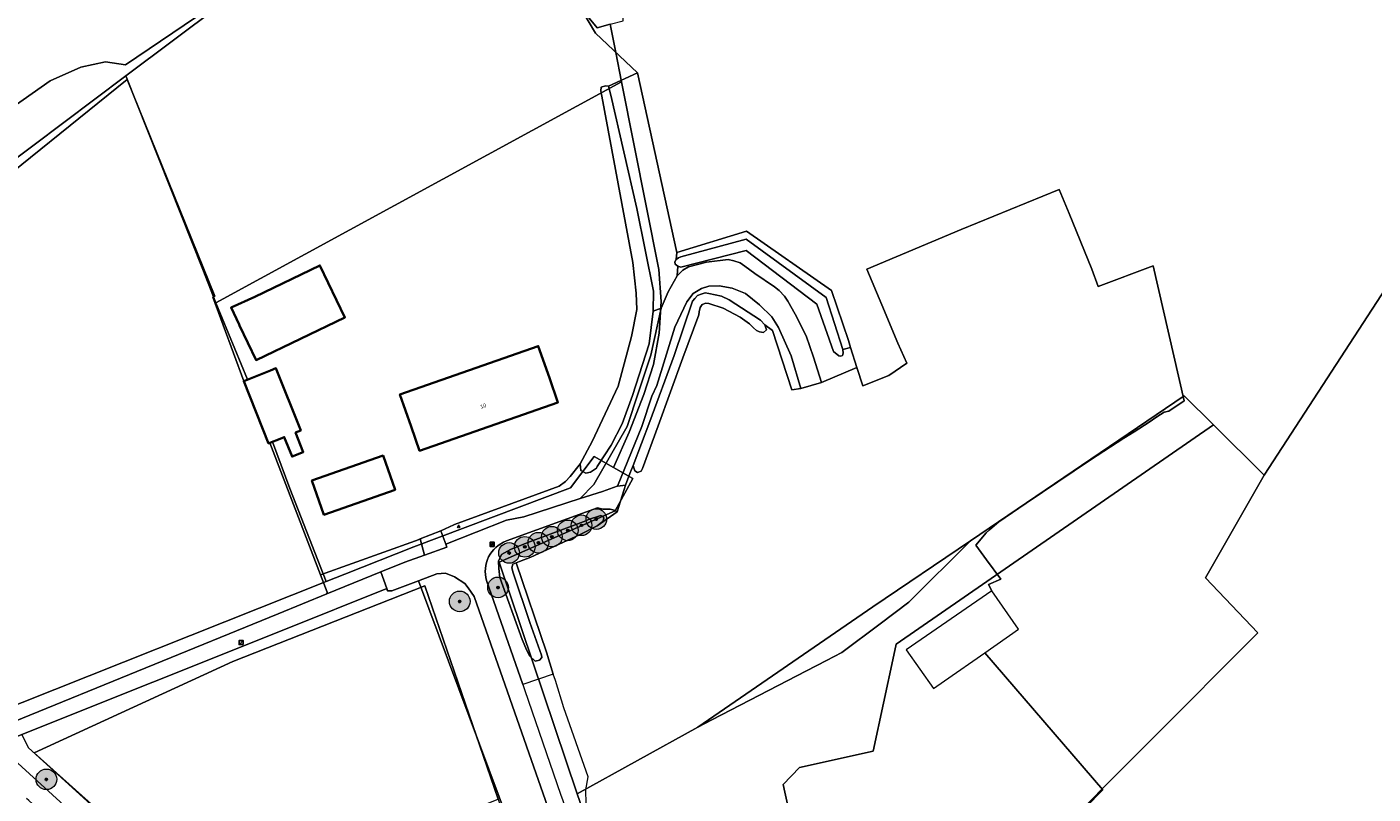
# Model space of a CAD drawing. Header units: metres. Extents: x 163628 to 167676, y 402708 to 405373.
# Tile 93 of 256: x 164938 to 165198, y 403459 to 403607. Entities that reach past the tile are written whole.
import ezdxf
from ezdxf.enums import TextEntityAlignment as Align

# ---------------------------------------------------------------- set-up
doc = ezdxf.new("R2010")
doc.units = ezdxf.units.M
doc.layers.get('0').update_dxf_attribs({"lineweight": 25})
doc.layers.add('X-CA190022.004-UO-ARC_Arcering$0$N-GV-GR-GRAS-A-200 GRASMENGSEL M1', color=62, linetype='Continuous', lineweight=18, transparency=0.5)
for name, color, linetype, lineweight in [('X-CA190022.004-UO-BGT_Ondergrond$0$GE_203_VGOHaag_Lijn_GEM', 253, 'X-CA190022.004-UO-BGT_Ondergrond$0$Heg', 9), ('X-CA190022.004-UO-BGT_Ondergrond$0$GE_260_OSHOVERIGESCHEIDING_Lijn_GEM', 253, 'Continuous', 9), ('X-CA190022.004-UO-BGT_Ondergrond$0$GE_261_OSHHek_Lijn_GEM', 253, 'X-CA190022.004-UO-BGT_Ondergrond$0$Hekwerk', 9), ('X-CA190022.004-UO-BGT_Ondergrond$0$GE_314_WGDRijbaanLokaleweg_Vlak_GEM', 253, 'Continuous', 9), ('X-CA190022.004-UO-BGT_Ondergrond$0$GE_322_WGDInrit_Vlak_GEM', 253, 'Continuous', 9), ('X-CA190022.004-UO-BGT_Ondergrond$0$GE_367_OWGBerm_groenvoorziening_grasenk_GEM', 253, 'Continuous', 9), ('X-CA190022.004-UO-BGT_Ondergrond$0$GE_401_OTDErf_Vlak_GEM', 253, 'Continuous', 9), ('X-CA190022.004-UO-BGT_Ondergrond$0$GE_432_OTDOnverhard_zand_Vlak_GEM', 253, 'Continuous', 9), ('X-CA190022.004-UO-BGT_Ondergrond$0$GE_4502_GBKN_Huisnummer_Lijn_GEM', 7, 'Continuous', 9), ('X-CA190022.004-UO-BGT_Ondergrond$0$GE_471_BTDBouwland_Vlak_GEM', 253, 'Continuous', 9), ('X-CA190022.004-UO-BGT_Ondergrond$0$GE_476_BTDGraslandagrarisch_Vlak_GEM', 253, 'Continuous', 9), ('X-CA190022.004-UO-BGT_Ondergrond$0$GE_523_WTDGreppel_drogesloot_Vlak_GEM', 253, 'Continuous', 9), ('X-CA190022.004-UO-BGT_Ondergrond$0$GE_601_PNDgrondvlakpand_Vlak_MV_GEM', 34, 'Continuous', 35), ('X-CA190022.004-UO-BGT_Ondergrond$0$GE_861_PALLichtmast_Punt_GEM', 253, 'Continuous', 9), ('X-CA190022.004-UO-BGT_Ondergrond$0$GE_885_PutInspectieofRioolput_Punt_GEM', 253, 'Continuous', 9), ('X-CA190022.004-UO-BGT_Ondergrond$0$N-WE-RI-PUT_INSPECTIE-S', 253, 'Continuous', 9), ('X-CA190022.004-UO-DWM_Beplanting$0$B-WE-GR-BOOM-S AFKOMSTIG UIT BGT', 252, 'Continuous', 0), ('X-CA190022.004-UO-KAD_Percelen$0$B-WE-KG-GRENS_PERCEEL-GV', 150, 'Continuous', 9), ('X-CA190022.004-UO-WHM_Riolering gemeente_NLCS$0$B-WE-RI-PUT-S', 214, 'Continuous', 15)]:
    doc.layers.add(name, color=color, linetype=linetype, lineweight=lineweight)
doc.layers.add('X-CA190022.004-UO-DWM_Beplanting$0$N-GV-GR-GRAS-A-200', color=7, linetype='Continuous')
doc.styles.add('X-CA190022.004-UO-BGT_Ondergrond$0$BGT_NAR', font='arial.ttf', dxfattribs={"height": 1})
doc.styles.add('X-CA190022.004-UO-BGT_Ondergrond$0$NLCS-ISO', font='NLCS-ISO.ttf')
doc.linetypes.add('X-CA190022.004-UO-BGT_Ondergrond$0$Heg', pattern='A,5,-1.5,[2,dgnlstyle-meierijstad.shx,S=0.007937,R=45,X=0,Y=0],-1.5', length=8)
doc.linetypes.add('X-CA190022.004-UO-BGT_Ondergrond$0$Hekwerk', pattern='A,5,-1.5,[2,dgnlstyle-Veghel.shx,S=0.007937,R=0,X=0,Y=0],-1.5', length=8)

# ---------------------------------------------------------------- blocks, each defined once
blk = doc.blocks.new('X-CA190022.004-UO-BGT_Ondergrond$0$SRI-PUT_INSPECTIEPUT_RIOOLPUT-SO')
at = {"color": 0, "linetype": 'ByBlock', "lineweight": 18}
blk.add_lwpolyline([(-1.1, -1.1), (1.1, -1.1), (1.1, 1.1), (-1.1, 1.1)], close=True, dxfattribs=at)
at = {"color": 0, "linetype": 'ByBlock', "lineweight": 18, "style": 'X-CA190022.004-UO-BGT_Ondergrond$0$NLCS-ISO'}
blk.add_text('r', height=1.5, dxfattribs=at).set_placement((0, 0.3), align=Align.MIDDLE_CENTER)
blk = doc.blocks.new('X-CA190022.004-UO-BGT_Ondergrond$0$IMGEOInspectierioolput')
at = {"layer": 'X-CA190022.004-UO-BGT_Ondergrond$0$N-WE-RI-PUT_INSPECTIE-S', "xscale": 10, "yscale": 10, "zscale": 10}
blk.add_blockref('X-CA190022.004-UO-BGT_Ondergrond$0$SRI-PUT_INSPECTIEPUT_RIOOLPUT-SO', (0, 0), dxfattribs=at)
blk = doc.blocks.new('X-CA190022.004-UO-BGT_Ondergrond$0$N-SIE-WEG_LICHTMAST-SO')
h = blk.add_hatch(color=256)
h.paths.add_polyline_path([(1.2, 0.5, 0.658505), (-1.2, 0.5)])
h.paths.add_polyline_path([(-1.2, -0.5, 0.658505), (1.2, -0.5)])
at = {"flags": 128}
for points in [[(-2.2, 1.3), (-1.1, 0.6)], [(-1.2, 0.5), (1.2, 0.5)], [(0, 1.3), (0, 2.5)], [(1.1, 0.6), (2.2, 1.3)], [(-2.2, -1.3), (-1.1, -0.6)], [(-1.2, -0.5), (1.2, -0.5)], [(0, -1.3), (0, -2.5)], [(2.2, -1.3), (1.1, -0.6)]]:
    blk.add_lwpolyline(points, dxfattribs=at)
at = {"ltscale": 0.5}
blk.add_circle((0, 0), 1.27, dxfattribs=at)
at = {"style": 'X-CA190022.004-UO-BGT_Ondergrond$0$NLCS-ISO'}
blk.add_attdef('TYPE', text='', height=1.8, dxfattribs=at).set_placement((0, 2.5), align=Align.BOTTOM_CENTER)
blk = doc.blocks.new('X-CA190022.004-UO-BGT_Ondergrond$0$IMGEOLichtmastpaal')
at = {"xscale": 5, "yscale": 5, "zscale": 5}
blk.add_blockref('X-CA190022.004-UO-BGT_Ondergrond$0$N-SIE-WEG_LICHTMAST-SO', (0, 6), dxfattribs=at)
blk = doc.blocks.new('X-CA190022.004-UO-WHM_Riolering gemeente_NLCS$0$B-SRI-PUT_BETON-SO')
blk.add_line((-1.4, -1.4), (1.4, 1.4))
at = {"lineweight": -3, "flags": 128}
blk.add_lwpolyline([(2, -2), (2, 2), (-2, 2), (-2, -2)], close=True, dxfattribs=at)
at = {"lineweight": -3}
blk.add_circle((0, 0), 2, dxfattribs=at)
blk = doc.blocks.new('X-CA190022.004-UO-DWM_Beplanting$0$SGR-BOOM_01-SO')
at = {"linetype": 'ByBlock', "lineweight": 18}
h = blk.add_hatch(color=0, dxfattribs=at)
h.dxf.hatch_style = 1
edge = h.paths.add_edge_path()
edge.add_arc((0, 0), 0.25, 0, 360)
at = {"color": 0, "linetype": 'ByBlock', "lineweight": 18}
for radius in [2, 0.25]:
    blk.add_circle((0, 0), radius, dxfattribs=at)
blk = doc.blocks.new('X-CA190022.004-UO-DWM_Beplanting$0$IMGEOBoom')
at = {"transparency": 33554457}
h = blk.add_hatch(color=256, dxfattribs=at)
h.dxf.hatch_style = 1
edge = h.paths.add_edge_path()
edge.add_arc((0, 0), 100, 0, 360)
edge = h.paths.add_edge_path(flags=17)
edge.add_arc((0, 0), 12.5, 0, 360)
h = blk.add_hatch()
h.set_pattern_fill('ANGLE', color=256)
h.set_pattern_definition([(0, (0, 0), (0, 6.985), [5.08, -1.905]), (90, (0, 0), (-6.985, 4e-16), [5.08, -1.905])])
edge = h.paths.add_edge_path(flags=17)
edge.add_arc((0, 0), 12.5, 0, 360)
at = {"layer": 'X-CA190022.004-UO-DWM_Beplanting$0$N-GV-GR-GRAS-A-200'}
h = blk.add_hatch(color=256, dxfattribs=at)
h.dxf.hatch_style = 1
edge = h.paths.add_edge_path(flags=17)
edge.add_arc((0, 0), 12.5, 0, 360)
at = {"xscale": 50, "yscale": 50, "zscale": 50}
blk.add_blockref('X-CA190022.004-UO-DWM_Beplanting$0$SGR-BOOM_01-SO', (0, 0), dxfattribs=at)

msp = doc.modelspace()

# ---------------------------------------------------------------- hatches: boundary and pattern name
at = {"layer": 'X-CA190022.004-UO-ARC_Arcering$0$N-GV-GR-GRAS-A-200 GRASMENGSEL M1'}
h = msp.add_hatch(dxfattribs=at)
h.set_pattern_fill('AGR-GRAS_02-SO', color=256, scale=0.1, pattern_type=2)
h.set_pattern_definition([(0, (0, 0), (1, 1), [0.25, -0.75]), (0, (0.55, 0.6), (1, 1), [0.25, -0.75]), (90, (0.1, 0.35), (-1, 1), [0.25, -0.75]), (90, (0.5, 0.7), (-1, 1), [0.25, -0.75]), (45, (0.2, 0.7), (0, 1), [0.25, -1.164213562]), (135, (0.55, 0), (-1, 0), [0.25, -1.164213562]), (26.5650512, (0.25, 0.3), (1, 4e-10), [0.25, -1.986067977]), (26.5650512, (0.7, 0.8), (1, 4e-10), [0.25, -1.986067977]), (63.43494882, (0.7, 0), (5e-11, 1), [0.25, -1.986067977]), (63.43494882, (0.25, 0.45), (5e-11, 1), [0.25, -1.986067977]), (63.43494882, (0.6, 0.2), (5e-11, 1), [0.25, -1.986067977]), (116.5650512, (0, 0.55), (-4e-10, 1), [0.25, -1.986067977]), (153.43494882, (0.2, 0.15), (-1, 5e-11), [0.25, -1.986067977])])
h.paths.add_polyline_path([(165052.178, 403690.365), (165120.562, 403723.337), (165177.912, 403750.66, -0.0276279), (165180.67, 403751.792), (165185.737, 403753.551), (165185.423, 403754.457), (165180.178, 403753.209, 0.0276279), (165177.266, 403752.014), (165119.914, 403724.69), (165051.526, 403691.716), (164927.835, 403632.076), (164894.694, 403616.096), (164821.894, 403580.995, 0.1361887), (164810.434, 403570.944, -0.0435167), (164808.123, 403568.009), (164809.216, 403566.982, 0.0435167), (164811.688, 403570.122, -0.1361887), (164822.545, 403579.644), (164895.346, 403614.745), (164928.487, 403630.725)])

# ---------------------------------------------------------------- linework, layer by layer
at = {"layer": 'X-CA190022.004-UO-BGT_Ondergrond$0$GE_203_VGOHaag_Lijn_GEM'}
for p, q in [((165081.938, 403548.439), (165085.642, 403536.956)), ((165044.487, 403522.391), (165042.754, 403520.15)), ((165044.633, 403522.655), (165044.487, 403522.391)), ((165041.841, 403519.189), (165040.608, 403518.326)), ((165042.754, 403520.15), (165041.841, 403519.189)), ((165040.608, 403518.326), (165020.318, 403510.841)), ((165047.966, 403510.586), (165051.835, 403513.335)), ((165020.204, 403510.799), (165017.677, 403509.656)), ((165020.318, 403510.841), (165020.204, 403510.799)), ((164994.34, 403501.148), (165012.758, 403507.735)), ((165012.758, 403507.735), (165013.269, 403507.918)), ((165038.168, 403486.114), (165032.266, 403503.473))]:
    msp.add_line(p, q, dxfattribs=at)
at = {"layer": 'X-CA190022.004-UO-BGT_Ondergrond$0$GE_260_OSHOVERIGESCHEIDING_Lijn_GEM'}
for p, q in [((165137.41, 403575.762), (165118.439, 403568.037)), ((165139.341, 403571.132), (165137.41, 403575.762)), ((165143.786, 403560.337), (165139.341, 403571.132)), ((165118.439, 403568.037), (165100.183, 403560.364)), ((165100.183, 403560.364), (165103.12, 403553.432)), ((165144.985, 403556.963), (165143.786, 403560.337)), ((165103.12, 403553.432), (165106.189, 403545.97)), ((165106.189, 403545.97), (165107.962, 403542.134))]:
    msp.add_line(p, q, dxfattribs=at)
at = {"layer": 'X-CA190022.004-UO-BGT_Ondergrond$0$GE_261_OSHHek_Lijn_GEM'}
for p, q in [((165063.397, 403563.592), (165055.742, 403598.373)), ((165076.906, 403567.719), (165063.397, 403563.592)), ((165093.353, 403556.194), (165076.906, 403567.719)), ((165096.611, 403546.499), (165093.353, 403556.194)), ((165097.028, 403545.18), (165096.611, 403546.499)), ((165098.264, 403541.273), (165097.028, 403545.18)), ((165099.389, 403537.715), (165098.264, 403541.273)), ((165104.416, 403539.726), (165099.389, 403537.715)), ((165053.452, 403518.516), (165054.263, 403520.732))]:
    msp.add_line(p, q, dxfattribs=at)
at = {"layer": 'X-CA190022.004-UO-BGT_Ondergrond$0$GE_314_WGDRijbaanLokaleweg_Vlak_GEM', "flags": 128}
for points in [[(165056.601, 403529.871), (165051.865, 403518.312), (165051.804, 403518.304), (165048.965, 403517.286), (165044.687, 403515.898), (165047.332, 403518.639), (165053.741, 403529.84), (165055.981, 403536.52), (165058.36, 403543.653), (165060.327, 403552.801), (165061.69, 403555.963), (165063.468, 403559.039), (165064.553, 403560.108), (165065.644, 403560.786), (165069.099, 403561.677), (165073.329, 403562.199), (165074.394, 403561.964), (165075.638, 403561.532), (165076.522, 403560.946), (165078.502, 403559.468), (165082.285, 403556.891), (165083.214, 403556.221), (165084.255, 403555.135), (165084.858, 403554.147), (165086.313, 403551.623), (165088.446, 403547.428), (165089.884, 403543.286), (165091.416, 403538.41), (165087.418, 403537.224), (165085.512, 403543.535), (165083.091, 403549.015), (165081.811, 403551.105), (165079.409, 403553.431), (165076.7, 403555.621), (165074.09, 403556.626), (165071.561, 403557.125), (165069.552, 403557.023), (165068.16, 403556.564), (165066.515, 403555.613), (165065.311, 403553.996), (165063.009, 403549.122), (165059.525, 403537.776), (165058.521, 403535.7), (165056.601, 403529.871)], [(165075.721, 403349.35), (165024.156, 403496.91), (165022.964, 403498.591), (165022.314, 403499.419), (165020.291, 403500.759), (165018.555, 403501.471), (165016.879, 403501.285), (165013.332, 403499.956), (165008.172, 403498.022), (165007.367, 403497.99), (165007.2, 403498.468), (165006.079, 403501.684), (165010.701, 403503.57), (165014.501, 403504.932), (165018.833, 403506.485), (165018.622, 403507.064), (165030.398, 403511.714), (165033.743, 403512.349), (165044.687, 403515.898), (165048.965, 403517.286), (165051.804, 403518.304), (165051.865, 403518.312), (165053.452, 403518.516), (165051.835, 403513.335), (165051.221, 403513.674), (165050.463, 403513.824), (165049.067, 403513.811), (165048.042, 403514.085), (165030.378, 403507.679)], [(164987.254, 403490.483), (164936.523, 403470.173), (164931.67, 403468.23), (164930.468, 403469.305), (164929.218, 403470.324), (164934.918, 403472.65), (164986.179, 403493.565), (164995.617, 403497.416), (165006.079, 403501.684), (165007.2, 403498.468), (164987.254, 403490.483)], [(165026.549, 403499.999), (165033.529, 403479.85), (165033.918, 403478.728), (165040.874, 403458.658), (165041.31, 403457.398), (165046.647, 403441.999), (165049.65, 403433.334), (165064.147, 403391.507), (165067.319, 403382.355), (165071.877, 403369.206), (165073.306, 403365.083), (165076.091, 403357.048), (165078.381, 403350.44), (165079.539, 403346.899), (165083.489, 403334.827), (165086.54, 403325.504)], [(164931.67, 403468.23), (164931.97, 403467.99), (164949.86, 403451.75), (165026.383, 403378.875), (165023.603, 403375.954), (165021.956, 403377.521), (165016.529, 403382.683), (164996.875, 403401.378), (164990.601, 403407.345), (164974.045, 403423.092), (164968.588, 403428.283), (164945.057, 403450.665), (164941.078, 403454.449), (164940.275, 403455.206), (164937.868, 403457.378), (164937.433, 403457.771)]]:
    msp.add_lwpolyline(points, dxfattribs=at)
at = {"layer": 'X-CA190022.004-UO-BGT_Ondergrond$0$GE_314_WGDRijbaanLokaleweg_Vlak_GEM'}
msp.add_arc((165032.508, 403501.822), 6.232, 109.98845, 197.01282, dxfattribs=at)
at = {"layer": 'X-CA190022.004-UO-BGT_Ondergrond$0$GE_322_WGDInrit_Vlak_GEM', "flags": 128}
msp.add_lwpolyline([(165017.677, 403509.656), (165018.622, 403507.064), (165018.833, 403506.485), (165014.501, 403504.932), (165013.659, 403508.072), (165017.677, 403509.656)], dxfattribs=at)
at = {"layer": 'X-CA190022.004-UO-BGT_Ondergrond$0$GE_367_OWGBerm_groenvoorziening_grasenk_GEM', "flags": 128}
for points in [[(165093.353, 403556.194), (165096.611, 403546.499), (165097.028, 403545.18), (165095.557, 403544.747), (165092.295, 403554.825), (165076.787, 403566.172), (165064.148, 403562.707), (165063.717, 403562.532), (165063.265, 403562.232), (165063.397, 403563.592), (165076.906, 403567.719), (165093.353, 403556.194)], [(165063.558, 403560.925), (165064.179, 403560.745), (165076.798, 403563.972), (165090.516, 403553.569), (165093.726, 403544.396), (165094.739, 403543.565), (165095.137, 403543.475), (165095.463, 403543.617), (165095.599, 403544.053), (165095.557, 403544.747), (165097.028, 403545.18), (165098.264, 403541.273), (165091.416, 403538.41), (165089.884, 403543.286), (165088.446, 403547.428), (165086.313, 403551.623), (165084.858, 403554.147), (165084.255, 403555.135), (165083.214, 403556.221), (165082.285, 403556.891), (165078.502, 403559.468), (165076.522, 403560.946), (165075.638, 403561.532), (165074.394, 403561.964), (165073.329, 403562.199), (165069.099, 403561.677), (165065.644, 403560.786), (165064.553, 403560.108), (165063.468, 403559.039), (165063.558, 403560.925)], [(165058.168, 403530.822), (165054.904, 403522.291), (165054.263, 403520.732), (165053.452, 403518.516), (165051.865, 403518.312), (165056.601, 403529.871), (165058.521, 403535.7), (165059.525, 403537.776), (165063.009, 403549.122), (165065.311, 403553.996), (165066.515, 403555.613), (165068.16, 403556.564), (165069.552, 403557.023), (165071.561, 403557.125), (165074.09, 403556.626), (165076.7, 403555.621), (165079.409, 403553.431), (165081.811, 403551.105), (165083.091, 403549.015), (165085.512, 403543.535), (165087.418, 403537.224), (165085.642, 403536.956), (165081.938, 403548.439), (165080.426, 403549.575), (165079.581, 403550.466), (165073.496, 403554.421), (165072.027, 403555.077), (165069.571, 403555.643), (165068.877, 403555.741), (165068.116, 403555.501), (165067.408, 403555.218), (165066.854, 403554.629), (165066.447, 403554.126), (165062.858, 403543.616), (165058.168, 403530.822)], [(165044.687, 403515.898), (165033.743, 403512.349), (165030.398, 403511.714), (165018.622, 403507.064), (165017.677, 403509.656), (165020.204, 403510.799), (165020.318, 403510.841), (165040.608, 403518.326), (165041.841, 403519.189), (165042.754, 403520.15), (165044.487, 403522.391), (165044.633, 403522.655), (165044.799, 403521.362), (165045.782, 403520.846), (165046.652, 403521.018), (165047.817, 403521.772), (165047.979, 403522.078), (165050.66, 403526.214), (165052.827, 403530.386), (165054.828, 403535.83), (165058.032, 403545.861), (165058.812, 403552.228), (165060.327, 403552.801), (165058.36, 403543.653), (165055.981, 403536.52), (165053.741, 403529.84), (165047.332, 403518.639), (165044.687, 403515.898)], [(165030.378, 403507.679), (165048.042, 403514.085), (165049.067, 403513.811), (165050.463, 403513.824), (165051.221, 403513.674), (165051.835, 403513.335), (165047.966, 403510.586)], [(165047.966, 403510.586), (165049.043, 403511.442), (165049.229, 403512.094), (165049.128, 403512.418), (165048.663, 403512.646), (165046.284, 403511.832), (165045.774, 403511.591), (165034.554, 403507.373), (165031.173, 403506.003), (165029.396, 403505.064), (165028.852, 403503.748), (165028.89, 403502.38), (165029.128, 403500.623), (165033.434, 403488.602), (165034.355, 403486.488), (165034.924, 403485.366), (165035.974, 403484.397), (165036.808, 403484.603), (165037.24, 403485.098), (165037.153, 403485.563), (165034.921, 403491.913), (165031.689, 403501.513), (165031.45, 403502.462), (165031.609, 403503.205), (165032.266, 403503.473), (165038.168, 403486.114), (165039.457, 403481.909), (165033.529, 403479.85), (165026.549, 403499.999)], [(165010.701, 403503.57), (165006.079, 403501.684), (164995.617, 403497.416), (164995.635, 403497.774), (164994.34, 403501.148), (165012.758, 403507.735), (165013.269, 403507.918), (165013.659, 403508.072), (165014.501, 403504.932), (165010.701, 403503.57)], [(165024.156, 403496.91), (165075.721, 403349.35), (165077.597, 403343.454), (165076.871, 403341.781), (165076.21, 403340.917), (165057.953, 403392.466), (165046.566, 403424.296), (165036.468, 403452.338), (165036.917, 403452.686), (165037.104, 403453.337), (165036.859, 403454.365), (165036.203, 403454.708), (165033.548, 403453.819), (165030.959, 403452.747), (165013.332, 403499.956), (165016.879, 403501.285), (165018.555, 403501.471), (165020.291, 403500.759), (165022.314, 403499.419), (165022.964, 403498.591), (165024.156, 403496.91)], [(164949.86, 403451.75), (164931.97, 403467.99), (164931.67, 403468.23), (164936.523, 403470.173), (164937.813, 403467.612), (164969.732, 403438.585)]]:
    msp.add_lwpolyline(points, dxfattribs=at)
at = {"layer": 'X-CA190022.004-UO-BGT_Ondergrond$0$GE_367_OWGBerm_groenvoorziening_grasenk_GEM', "extrusion": (0, 0, -1)}
msp.add_arc((-165032.508, 403501.822), 6.232, 342.98718, 70.01155, dxfattribs=at)
at = {"layer": 'X-CA190022.004-UO-BGT_Ondergrond$0$GE_401_OTDErf_Vlak_GEM', "flags": 128}
for points in [[(164928.629, 403587.424), (164942.024, 403596.8), (164947.977, 403599.479), (164952.739, 403600.521), (164956.609, 403599.926), (165024.772, 403646.062), (165033.255, 403635.198), (165033.167, 403630.488), (165047.653, 403606.08), (165055.742, 403598.373), (165050.161, 403595.81)], [(165050.161, 403595.81), (165049.596, 403595.817), (165048.746, 403595.585), (165048.656, 403594.86), (165054.846, 403561.596), (165055.483, 403555.677), (165055.608, 403552.528), (165054.578, 403547.273), (165052.045, 403537.658), (165046.984, 403526.918), (165044.633, 403522.655), (165044.487, 403522.391), (165042.754, 403520.15), (165041.841, 403519.189), (165040.608, 403518.326), (165020.318, 403510.841), (165020.204, 403510.799), (165017.677, 403509.656), (165013.659, 403508.072), (165013.269, 403507.918), (165012.758, 403507.735), (164994.34, 403501.148), (164984.542, 403526.669), (164986.579, 403527.483), (164987.353, 403527.792), (164988.852, 403524.042), (164991.025, 403524.91), (164989.526, 403528.661), (164990.54, 403529.086), (164985.747, 403541.135), (164984.714, 403540.702), (164979.514, 403538.624), (164973.496, 403554.899), (164973.898, 403555.082), (164956.907, 403597.073), (164927.087, 403573.025)], [(165045.837, 403456.783), (165045.77, 403459.482), (165046.211, 403461.987), (165041.495, 403475.375), (165039.857, 403480.626), (165039.457, 403481.909), (165038.168, 403486.114), (165032.266, 403503.473), (165032.908, 403503.736), (165035.126, 403504.519), (165044.533, 403508.902), (165047.966, 403510.586), (165051.835, 403513.335), (165053.452, 403518.516), (165054.263, 403520.732), (165054.904, 403522.291), (165055.089, 403521.642), (165055.272, 403521.246), (165055.789, 403520.976), (165056.499, 403521.201), (165056.73, 403521.708), (165059.767, 403529.969), (165064.56, 403543.168), (165067.656, 403551.459), (165067.737, 403552.076), (165067.91, 403552.896), (165068.272, 403553.483), (165069.003, 403553.753), (165069.573, 403553.675), (165072.343, 403552.779), (165075.624, 403551.005), (165077.48, 403549.741), (165078.251, 403548.963), (165078.844, 403548.443), (165079.417, 403548.171), (165080.184, 403548.079), (165080.753, 403548.597), (165080.426, 403549.575), (165081.938, 403548.439), (165085.642, 403536.956), (165087.418, 403537.224), (165091.416, 403538.41), (165098.264, 403541.273), (165099.389, 403537.715), (165104.416, 403539.726), (165107.962, 403542.134), (165106.189, 403545.97), (165103.12, 403553.432), (165100.183, 403560.364), (165118.439, 403568.037), (165137.41, 403575.762), (165139.341, 403571.132), (165143.786, 403560.337), (165144.985, 403556.963), (165155.653, 403560.978), (165161.618, 403534.825), (165158.652, 403532.854), (165157.754, 403532.638), (165156.325, 403531.733), (165154.897, 403530.685), (165151.965, 403528.804), (165149.928, 403527.587), (165143.472, 403523.407), (165131.063, 403514.993), (165125.745, 403511.394), (165123.919, 403509.834), (165123.311, 403509.278), (165121.273, 403506.897), (165123.368, 403504.048), (165126.118, 403500.293), (165123.764, 403499.265), (165124.364, 403498.045)], [(164981.648, 403555), (164994.266, 403561.06), (164999.112, 403550.974), (164981.901, 403542.71), (164978.664, 403549.447), (164978.589, 403549.603), (164977.046, 403552.901), (164981.648, 403555)], [(165036.558, 403545.428), (165038.71, 403539.253), (165040.361, 403534.533), (165013.558, 403525.162), (165011.908, 403529.881), (165009.746, 403536.065), (165036.558, 403545.428)], [(164992.694, 403519.38), (165006.481, 403524.229), (165008.806, 403517.619), (164995.019, 403512.77), (164992.694, 403519.38)], [(165124.364, 403498.045), (165107.775, 403486.589), (165113.087, 403479.102), (165115.254, 403480.611), (165123.01, 403486.014), (165145.918, 403459.491), (165135.751, 403449.129)]]:
    msp.add_lwpolyline(points, dxfattribs=at)
at = {"layer": 'X-CA190022.004-UO-BGT_Ondergrond$0$GE_432_OTDOnverhard_zand_Vlak_GEM', "flags": 128}
msp.add_lwpolyline([(165055.742, 403598.373), (165063.397, 403563.592), (165063.265, 403562.232), (165063.009, 403561.736), (165063.085, 403561.307), (165063.558, 403560.925), (165063.468, 403559.039), (165061.69, 403555.963), (165060.327, 403552.801), (165058.812, 403552.228), (165058.877, 403556.041), (165055.654, 403572.079), (165050.604, 403594.07), (165050.161, 403595.81), (165055.742, 403598.373)], dxfattribs=at)
at = {"layer": 'X-CA190022.004-UO-BGT_Ondergrond$0$GE_471_BTDBouwland_Vlak_GEM', "flags": 128}
for points in [[(165024.772, 403646.062), (164956.609, 403599.926), (164952.739, 403600.521), (164947.977, 403599.479), (164942.024, 403596.8), (164928.629, 403587.424)], [(165135.751, 403449.129), (165145.918, 403459.491), (165123.01, 403486.014), (165129.573, 403490.585), (165124.364, 403498.045), (165123.764, 403499.265), (165126.118, 403500.293), (165123.368, 403504.048), (165121.273, 403506.897), (165123.311, 403509.278), (165123.919, 403509.834), (165125.745, 403511.394), (165131.063, 403514.993), (165143.472, 403523.407), (165149.928, 403527.587), (165151.965, 403528.804), (165154.897, 403530.685), (165156.325, 403531.733), (165157.754, 403532.638), (165158.652, 403532.854), (165161.618, 403534.825), (165155.653, 403560.978), (165144.985, 403556.963), (165143.786, 403560.337), (165139.341, 403571.132), (165137.41, 403575.762), (165118.439, 403568.037), (165100.183, 403560.364), (165103.12, 403553.432), (165106.189, 403545.97), (165107.962, 403542.134), (165104.416, 403539.726), (165099.389, 403537.715), (165098.264, 403541.273), (165097.028, 403545.18), (165096.611, 403546.499), (165093.353, 403556.194), (165076.906, 403567.719), (165063.397, 403563.592), (165055.742, 403598.373), (165047.653, 403606.08), (165033.167, 403630.488)]]:
    msp.add_lwpolyline(points, dxfattribs=at)
at = {"layer": 'X-CA190022.004-UO-BGT_Ondergrond$0$GE_476_BTDGraslandagrarisch_Vlak_GEM', "flags": 128}
for points in [[(164927.087, 403573.025), (164956.907, 403597.073), (164973.898, 403555.082), (164973.496, 403554.899), (164979.514, 403538.624), (164984.326, 403526.583), (164984.542, 403526.669)], [(164984.542, 403526.669), (164994.34, 403501.148), (164995.635, 403497.774), (164995.617, 403497.416), (164986.179, 403493.565), (164934.918, 403472.65)], [(165013.332, 403499.956), (165030.959, 403452.747), (165023.079, 403449.483), (165008.747, 403442.968), (164979.896, 403430.855), (164977.861, 403430.461), (164969.732, 403438.585), (164937.813, 403467.612), (164936.523, 403470.173), (164987.254, 403490.483), (165007.2, 403498.468), (165007.367, 403497.99), (165008.172, 403498.022), (165013.332, 403499.956)]]:
    msp.add_lwpolyline(points, dxfattribs=at)
at = {"layer": 'X-CA190022.004-UO-BGT_Ondergrond$0$GE_523_WTDGreppel_drogesloot_Vlak_GEM', "flags": 128}
for points in [[(165050.161, 403595.81), (165050.604, 403594.07), (165055.654, 403572.079), (165058.877, 403556.041), (165058.812, 403552.228), (165058.032, 403545.861), (165054.828, 403535.83), (165052.827, 403530.386), (165050.66, 403526.214), (165047.979, 403522.078), (165047.817, 403521.772), (165046.652, 403521.018), (165045.782, 403520.846), (165044.799, 403521.362), (165044.633, 403522.655), (165046.984, 403526.918), (165052.045, 403537.658), (165054.578, 403547.273), (165055.608, 403552.528), (165055.483, 403555.677), (165054.846, 403561.596), (165048.656, 403594.86), (165048.746, 403595.585), (165049.596, 403595.817), (165050.161, 403595.81)], [(165076.798, 403563.972), (165064.179, 403560.745), (165063.558, 403560.925), (165063.085, 403561.307), (165063.009, 403561.736), (165063.265, 403562.232), (165063.717, 403562.532), (165064.148, 403562.707), (165076.787, 403566.172), (165092.295, 403554.825), (165095.557, 403544.747), (165095.599, 403544.053), (165095.463, 403543.617), (165095.137, 403543.475), (165094.739, 403543.565), (165093.726, 403544.396), (165090.516, 403553.569), (165076.798, 403563.972)], [(165059.767, 403529.969), (165056.73, 403521.708), (165056.499, 403521.201), (165055.789, 403520.976), (165055.272, 403521.246), (165055.089, 403521.642), (165054.904, 403522.291), (165058.168, 403530.822), (165062.858, 403543.616), (165066.447, 403554.126), (165066.854, 403554.629), (165067.408, 403555.218), (165068.116, 403555.501), (165068.877, 403555.741), (165069.571, 403555.643), (165072.027, 403555.077), (165073.496, 403554.421), (165079.581, 403550.466), (165080.426, 403549.575), (165080.753, 403548.597), (165080.184, 403548.079), (165079.417, 403548.171), (165078.844, 403548.443), (165078.251, 403548.963), (165077.48, 403549.741), (165075.624, 403551.005), (165072.343, 403552.779), (165069.573, 403553.675), (165069.003, 403553.753), (165068.272, 403553.483), (165067.91, 403552.896), (165067.737, 403552.076), (165067.656, 403551.459), (165064.56, 403543.168), (165059.767, 403529.969)], [(165047.966, 403510.586), (165044.533, 403508.902), (165035.126, 403504.519), (165032.908, 403503.736), (165032.266, 403503.473), (165031.609, 403503.205), (165031.45, 403502.462), (165031.689, 403501.513), (165034.921, 403491.913), (165037.153, 403485.563), (165037.24, 403485.098), (165036.808, 403484.603), (165035.974, 403484.397), (165034.924, 403485.366), (165034.355, 403486.488), (165033.434, 403488.602), (165029.128, 403500.623), (165028.89, 403502.38), (165028.852, 403503.748), (165029.396, 403505.064), (165031.173, 403506.003), (165034.554, 403507.373), (165045.774, 403511.591), (165046.284, 403511.832), (165048.663, 403512.646), (165049.128, 403512.418), (165049.229, 403512.094), (165049.043, 403511.442), (165047.966, 403510.586)]]:
    msp.add_lwpolyline(points, dxfattribs=at)
at = {"layer": 'X-CA190022.004-UO-BGT_Ondergrond$0$GE_601_PNDgrondvlakpand_Vlak_MV_GEM', "flags": 128}
for points in [[(164981.648, 403555), (164994.266, 403561.06), (164999.112, 403550.974), (164981.901, 403542.71), (164978.664, 403549.447), (164978.589, 403549.603), (164977.046, 403552.901), (164981.648, 403555)], [(165038.71, 403539.253), (165040.361, 403534.533), (165013.558, 403525.162), (165011.908, 403529.881), (165009.746, 403536.065), (165036.558, 403545.428), (165038.71, 403539.253)], [(164984.714, 403540.702), (164985.747, 403541.135), (164990.54, 403529.086), (164989.526, 403528.661), (164991.025, 403524.91), (164988.852, 403524.042), (164987.353, 403527.792), (164986.579, 403527.483), (164984.542, 403526.669), (164984.326, 403526.583), (164979.514, 403538.624), (164984.714, 403540.702)], [(164992.694, 403519.38), (165006.481, 403524.229), (165008.806, 403517.619), (164995.019, 403512.77), (164992.694, 403519.38)]]:
    msp.add_lwpolyline(points, dxfattribs=at)
at = {"layer": 'X-CA190022.004-UO-KAD_Percelen$0$B-WE-KG-GRENS_PERCEEL-GV', "flags": 128}
for points in [[(164926.596, 403575.181), (164956.674, 403597.762), (164983.837, 403618.158), (165024.268, 403644.292), (165029.575, 403636.338), (165042.922, 403613.242), (165047.973, 403607.105), (165050.481, 403607.781), (165052.972, 403608.453), (165051.478, 403636.914), (165143.28, 403674.542), (165130.463, 403701.225), (165123.49, 403718.122), (164900.08, 403610.457)], [(165052.693, 403596.606), (165051.565, 403602.305), (165050.481, 403607.781), (165047.973, 403607.105), (165042.922, 403613.242), (165029.575, 403636.338), (165024.268, 403644.292), (164983.837, 403618.158), (164956.674, 403597.762), (164971.563, 403560.24), (164974.103, 403553.839)], [(164980.253, 403538.935), (164974.103, 403553.839), (164971.563, 403560.24), (164956.674, 403597.762), (164926.596, 403575.181), (164930.713, 403568.012), (164902.78, 403561.659), (164913.679, 403519.457), (164929.892, 403473.773), (164995.489, 403499.804), (164988.445, 403517.858), (164985.048, 403526.866), (164984.835, 403526.786), (164984.326, 403526.583), (164979.514, 403538.624), (164980.053, 403538.839)], [(164980.053, 403538.839), (164979.514, 403538.624), (164984.326, 403526.583), (164984.835, 403526.786), (164985.048, 403526.866), (164988.445, 403517.858), (164995.489, 403499.804), (164999.089, 403501.233), (165012.464, 403506.542), (165042.78, 403517.978), (165047.391, 403524.019), (165051.122, 403521.924), (165054.133, 403528.782), (165057.018, 403536.055), (165058.895, 403541.89), (165059.993, 403547.946), (165060.329, 403554.045), (165059.89, 403560.255), (165052.693, 403596.606), (164974.103, 403553.839), (164980.253, 403538.935)], [(165113.745, 403427.48), (165118.817, 403422.343), (165168.002, 403372.518), (165168.746, 403373.423), (165229.14, 403448.743), (165210.985, 403462.361), (165240.754, 403511.763), (165247.437, 403522.466), (165245.547, 403527.831), (165239.562, 403545.827), (165233.871, 403563.926), (165228.435, 403582.329), (165225.104, 403594.141), (165177.151, 403520.417), (165165.792, 403500.533), (165175.919, 403489.861)], [(165120.261, 403507.713), (165108.35, 403495.823), (165102.769, 403491.646), (165095.344, 403486.09), (165092.368, 403484.543), (165088.494, 403482.531), (165070.158, 403473.003), (165067.477, 403471.609), (165044.048, 403458.692), (165064.617, 403399.945), (165068.164, 403389.796), (165105.192, 403427.765), (165103.041, 403437.672), (165102.954, 403438.076), (165094.652, 403443.812), (165086.772, 403447.918), (165084.299, 403459.045), (165083.974, 403460.509), (165087.113, 403463.797), (165101.402, 403466.994), (165105.398, 403485.54), (165105.864, 403487.7), (165167.352, 403530.164), (165161.677, 403535.81)], [(165070.247, 403383.838), (165105.055, 403418.761), (165113.745, 403427.48), (165175.919, 403489.861), (165165.792, 403500.533), (165177.151, 403520.417), (165167.352, 403530.164), (165105.864, 403487.7), (165105.398, 403485.54), (165101.402, 403466.994), (165087.113, 403463.797), (165083.974, 403460.509), (165084.299, 403459.045), (165086.772, 403447.918), (165094.652, 403443.812), (165102.954, 403438.076), (165103.041, 403437.672), (165105.192, 403427.765), (165068.164, 403389.796)], [(165067.477, 403471.609), (165070.158, 403473.003), (165088.494, 403482.531), (165092.368, 403484.543), (165095.344, 403486.09), (165102.769, 403491.646), (165108.35, 403495.823), (165120.261, 403507.713), (165101.369, 403494.896)], [(164973.363, 403435.752), (164938.909, 403466.637), (164977.357, 403484.345), (165014.574, 403498.968), (165028.772, 403457.695), (165031.011, 403450.909), (165035.797, 403452.89), (165076.688, 403336.028), (164980.053, 403429.822)], [(165028.772, 403457.695), (165014.574, 403498.968), (164977.357, 403484.345), (164938.909, 403466.637), (164973.363, 403435.752)]]:
    msp.add_lwpolyline(points, close=True, dxfattribs=at)
for points in [[(165050.481, 403607.781), (165051.565, 403602.305), (165052.693, 403596.606), (165059.89, 403560.255), (165060.329, 403554.045), (165059.993, 403547.946), (165058.895, 403541.89), (165057.018, 403536.055), (165054.133, 403528.782), (165051.122, 403521.924), (165054.844, 403519.809), (165051.413, 403513.543), (165028.975, 403503.557), (165044.048, 403458.692), (165067.477, 403471.609), (165101.369, 403494.896), (165120.261, 403507.713), (165161.677, 403535.81), (165167.352, 403530.164), (165177.151, 403520.417), (165225.104, 403594.141)], [(165064.617, 403399.945), (165044.048, 403458.692), (165028.975, 403503.557), (165051.413, 403513.543), (165054.844, 403519.809), (165051.122, 403521.924), (165047.391, 403524.019), (165042.78, 403517.978), (165012.464, 403506.542), (164999.089, 403501.233), (164995.489, 403499.804), (164929.892, 403473.773)]]:
    msp.add_lwpolyline(points, dxfattribs=at)

# ---------------------------------------------------------------- block references
at = {"layer": 'X-CA190022.004-UO-BGT_Ondergrond$0$GE_861_PALLichtmast_Punt_GEM', "xscale": 0.025, "yscale": 0.025, "zscale": 0.025}
msp.add_blockref('X-CA190022.004-UO-BGT_Ondergrond$0$IMGEOLichtmastpaal', (165021.142, 403510.328), dxfattribs=at)
at = {"layer": 'X-CA190022.004-UO-BGT_Ondergrond$0$GE_885_PutInspectieofRioolput_Punt_GEM', "xscale": 0.025, "yscale": 0.025, "zscale": 0.025}
msp.add_blockref('X-CA190022.004-UO-BGT_Ondergrond$0$IMGEOInspectierioolput', (165027.62, 403507.029), dxfattribs=at)
at = {"layer": 'X-CA190022.004-UO-DWM_Beplanting$0$B-WE-GR-BOOM-S AFKOMSTIG UIT BGT', "xscale": 0.02, "yscale": 0.02, "zscale": 0.02}
for p in [(165047.792, 403511.921), (165042.268, 403509.736), (165044.925, 403510.716), (165033.937, 403506.543), (165036.569, 403507.346), (165039.181, 403508.515), (165030.899, 403505.36), (165028.75, 403498.68), (165021.328, 403495.973), (164941.273, 403461.508)]:
    msp.add_blockref('X-CA190022.004-UO-DWM_Beplanting$0$IMGEOBoom', p, dxfattribs=at)
at = {"layer": 'X-CA190022.004-UO-WHM_Riolering gemeente_NLCS$0$B-WE-RI-PUT-S', "xscale": 0.2, "yscale": 0.2, "zscale": 0.2}
for p in [(165027.616, 403507.04), (164979.008, 403488)]:
    msp.add_blockref('X-CA190022.004-UO-WHM_Riolering gemeente_NLCS$0$B-SRI-PUT_BETON-SO', p, dxfattribs=at)

# ---------------------------------------------------------------- texts
at = {"layer": 'X-CA190022.004-UO-BGT_Ondergrond$0$GE_4502_GBKN_Huisnummer_Lijn_GEM', "style": 'X-CA190022.004-UO-BGT_Ondergrond$0$BGT_NAR'}
msp.add_text('10', height=0.75, rotation=19.3, dxfattribs=at).set_placement((165025.879, 403533.839), align=Align.MIDDLE_CENTER)

doc.saveas('drawing.dxf')
